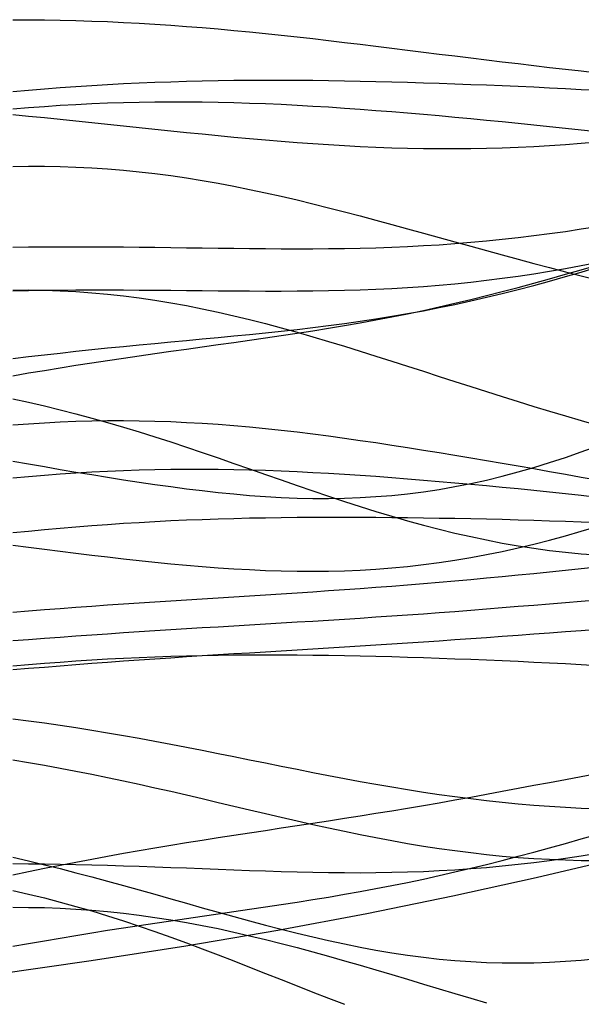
# Model space of a CAD drawing. Extents: x -15.9 to 15.9, y -4.2 to 4.2.
# Tile 10 of 12: x 8.5 to 11.2, y -3.9 to 0.8. Entities that reach past the tile are written whole.
import ezdxf

# ---------------------------------------------------------------- set-up
doc = ezdxf.new("R2010")
doc.units = 0

msp = doc.modelspace()

# ---------------------------------------------------------------- linework, layer by layer
at = {"layer": 'CNC'}
for points in [[(8.47864, 0.77253), (8.55334, 0.77227), (8.62804, 0.77151), (8.70274, 0.77023), (8.77745, 0.76843), (8.85215, 0.76609), (8.92685, 0.76322), (9.00155, 0.75981), (9.07625, 0.75588), (9.15095, 0.75142), (9.22566, 0.74646), (9.30036, 0.74101), (9.37506, 0.73509), (9.44976, 0.72872), (9.52446, 0.72193), (9.59916, 0.71476), (9.67387, 0.70722), (9.74857, 0.69935), (9.82327, 0.69118), (9.89797, 0.68276), (9.97267, 0.67411), (10.04737, 0.66527), (10.12208, 0.65627), (10.19678, 0.64715), (10.27148, 0.63794), (10.34618, 0.62868), (10.42088, 0.61939), (10.49558, 0.6101), (10.57029, 0.60084), (10.64499, 0.59163), (10.71969, 0.5825), (10.79439, 0.57346), (10.86909, 0.56453), (10.94379, 0.55572), (11.0185, 0.54704), (11.0932, 0.53851), (11.1679, 0.53012), (11.2426, 0.52188)], [(8.47864, 0.4331), (8.55334, 0.43953), (8.62804, 0.4456), (8.70274, 0.45128), (8.77745, 0.45656), (8.85215, 0.46143), (8.92685, 0.46586), (9.00155, 0.46986), (9.07625, 0.47342), (9.15095, 0.47655), (9.22566, 0.47923), (9.30036, 0.48149), (9.37506, 0.48333), (9.44976, 0.48476), (9.52446, 0.4858), (9.59916, 0.48646), (9.67387, 0.48677), (9.74857, 0.48673), (9.82327, 0.48637), (9.89797, 0.48572), (9.97267, 0.48478), (10.04737, 0.48359), (10.12208, 0.48216), (10.19678, 0.4805), (10.27148, 0.47863), (10.34618, 0.47658), (10.42088, 0.47434), (10.49558, 0.47194), (10.57029, 0.46937), (10.64499, 0.46664), (10.71969, 0.46375), (10.79439, 0.4607), (10.86909, 0.45749), (10.94379, 0.45411), (11.0185, 0.45055), (11.0932, 0.44679), (11.1679, 0.44283), (11.2426, 0.43864)], [(8.47864, 0.35108), (8.55334, 0.35705), (8.62804, 0.36248), (8.70274, 0.36735), (8.77745, 0.37163), (8.85215, 0.37531), (8.92685, 0.37837), (9.00155, 0.3808), (9.07625, 0.3826), (9.15095, 0.38378), (9.22566, 0.38434), (9.30036, 0.38428), (9.37506, 0.38363), (9.44976, 0.38239), (9.52446, 0.38059), (9.59916, 0.37826), (9.67387, 0.37542), (9.74857, 0.3721), (9.82327, 0.36832), (9.89797, 0.36411), (9.97267, 0.35952), (10.04737, 0.35456), (10.12208, 0.34926), (10.19678, 0.34366), (10.27148, 0.33778), (10.34618, 0.33164), (10.42088, 0.32528), (10.49558, 0.3187), (10.57029, 0.31193), (10.64499, 0.30497), (10.71969, 0.29784), (10.79439, 0.29056), (10.86909, 0.28311), (10.94379, 0.2755), (11.0185, 0.26773), (11.0932, 0.2598), (11.1679, 0.25169), (11.2426, 0.24339)], [(8.47864, 0.3241), (8.55334, 0.31677), (8.62804, 0.30932), (8.70274, 0.30175), (8.77745, 0.29408), (8.85215, 0.28632), (8.92685, 0.27851), (9.00155, 0.27066), (9.07625, 0.2628), (9.15095, 0.25496), (9.22566, 0.24718), (9.30036, 0.23949), (9.37506, 0.23194), (9.44976, 0.22455), (9.52446, 0.21739), (9.59916, 0.21048), (9.67387, 0.20386), (9.74857, 0.1976), (9.82327, 0.19172), (9.89797, 0.18627), (9.97267, 0.1813), (10.04737, 0.17683), (10.12208, 0.17291), (10.19678, 0.16958), (10.27148, 0.16686), (10.34618, 0.16478), (10.42088, 0.16337), (10.49558, 0.16264), (10.57029, 0.16262), (10.64499, 0.16331), (10.71969, 0.16473), (10.79439, 0.16687), (10.86909, 0.16973), (10.94379, 0.1733), (11.0185, 0.17758), (11.0932, 0.18254), (11.1679, 0.18817), (11.2426, 0.19444)], [(8.47864, 0.0779), (8.55334, 0.07903), (8.62804, 0.07901), (8.70274, 0.0778), (8.77745, 0.07538), (8.85215, 0.07172), (8.92685, 0.06683), (9.00155, 0.0607), (9.07625, 0.05333), (9.15095, 0.04476), (9.22566, 0.03499), (9.30036, 0.02408), (9.37506, 0.01205), (9.44976, -0.00103), (9.52446, -0.01512), (9.59916, -0.03015), (9.67387, -0.04606), (9.74857, -0.06277), (9.82327, -0.08021), (9.89797, -0.09831), (9.97267, -0.11698), (10.04737, -0.13616), (10.12208, -0.15576), (10.19678, -0.17571), (10.27148, -0.19593), (10.34618, -0.21637), (10.42088, -0.23694), (10.49558, -0.25758), (10.57029, -0.27825), (10.64499, -0.29889), (10.71969, -0.31945), (10.79439, -0.33989), (10.86909, -0.36017), (10.94379, -0.38028), (11.0185, -0.40018), (11.0932, -0.41986), (11.1679, -0.43932), (11.2426, -0.45853)], [(8.47864, -0.30361), (8.55334, -0.30291), (8.62804, -0.30241), (8.70274, -0.3021), (8.77745, -0.302), (8.85215, -0.3021), (8.92685, -0.3024), (9.00155, -0.30289), (9.07625, -0.30355), (9.15095, -0.30434), (9.22566, -0.30525), (9.30036, -0.30623), (9.37506, -0.30725), (9.44976, -0.30826), (9.52446, -0.3092), (9.59916, -0.31004), (9.67387, -0.31072), (9.74857, -0.31117), (9.82327, -0.31135), (9.89797, -0.31121), (9.97267, -0.31067), (10.04737, -0.3097), (10.12208, -0.30823), (10.19678, -0.30623), (10.27148, -0.30364), (10.34618, -0.30042), (10.42088, -0.29655), (10.49558, -0.29198), (10.57029, -0.2867), (10.64499, -0.28068), (10.71969, -0.27391), (10.79439, -0.26639), (10.86909, -0.25812), (10.94379, -0.2491), (11.0185, -0.23935), (11.0932, -0.22889), (11.1679, -0.21774), (11.2426, -0.20595)], [(8.47864, -0.50998), (8.55334, -0.50874), (8.62804, -0.50771), (8.70274, -0.50692), (8.77745, -0.50637), (8.85215, -0.50606), (8.92685, -0.50599), (9.00155, -0.50613), (9.07625, -0.50646), (9.15095, -0.50696), (9.22566, -0.50758), (9.30036, -0.50829), (9.37506, -0.50904), (9.44976, -0.50976), (9.52446, -0.51042), (9.59916, -0.51093), (9.67387, -0.51125), (9.74857, -0.5113), (9.82327, -0.51102), (9.89797, -0.51034), (9.97267, -0.5092), (10.04737, -0.50754), (10.12208, -0.50529), (10.19678, -0.50239), (10.27148, -0.4988), (10.34618, -0.49447), (10.42088, -0.48935), (10.49558, -0.48341), (10.57029, -0.47662), (10.64499, -0.46896), (10.71969, -0.46042), (10.79439, -0.45099), (10.86909, -0.44067), (10.94379, -0.42947), (11.0185, -0.41741), (11.0932, -0.40451), (11.1679, -0.39082), (11.2426, -0.37636)], [(8.47864, -0.91182), (8.55334, -0.89904), (8.62804, -0.88652), (8.70274, -0.87429), (8.77745, -0.86235), (8.85215, -0.85069), (8.92685, -0.83931), (9.00155, -0.8282), (9.07625, -0.81731), (9.15095, -0.80663), (9.22566, -0.79611), (9.30036, -0.7857), (9.37506, -0.77536), (9.44976, -0.76501), (9.52446, -0.75461), (9.59916, -0.7441), (9.67387, -0.73339), (9.74857, -0.72244), (9.82327, -0.71117), (9.89797, -0.69952), (9.97267, -0.68744), (10.04737, -0.67485), (10.12208, -0.66172), (10.19678, -0.648), (10.27148, -0.63365), (10.34618, -0.61864), (10.42088, -0.60294), (10.49558, -0.58655), (10.57029, -0.56946), (10.64499, -0.55168), (10.71969, -0.53323), (10.79439, -0.51413), (10.86909, -0.49443), (10.94379, -0.47417), (11.0185, -0.45342), (11.0932, -0.43223), (11.1679, -0.4107), (11.2426, -0.38891)], [(8.47864, -0.83081), (8.55334, -0.82181), (8.62804, -0.81306), (8.70274, -0.80458), (8.77745, -0.79635), (8.85215, -0.7884), (8.92685, -0.78069), (9.00155, -0.7732), (9.07625, -0.76592), (9.15095, -0.7588), (9.22566, -0.75179), (9.30036, -0.74485), (9.37506, -0.73791), (9.44976, -0.73093), (9.52446, -0.72382), (9.59916, -0.71653), (9.67387, -0.70898), (9.74857, -0.70109), (9.82327, -0.69281), (9.89797, -0.68405), (9.97267, -0.67475), (10.04737, -0.66485), (10.12208, -0.65428), (10.19678, -0.64299), (10.27148, -0.63094), (10.34618, -0.61809), (10.42088, -0.60439), (10.49558, -0.58984), (10.57029, -0.57442), (10.64499, -0.55811), (10.71969, -0.54094), (10.79439, -0.52291), (10.86909, -0.50405), (10.94379, -0.48441), (11.0185, -0.46403), (11.0932, -0.44296), (11.1679, -0.42128), (11.2426, -0.39906)], [(8.47864, -0.50657), (8.55334, -0.50642), (8.62804, -0.50759), (8.70274, -0.51011), (8.77745, -0.51402), (8.85215, -0.51934), (8.92685, -0.52606), (9.00155, -0.5342), (9.07625, -0.54373), (9.15095, -0.55464), (9.22566, -0.56689), (9.30036, -0.58044), (9.37506, -0.59524), (9.44976, -0.61122), (9.52446, -0.62833), (9.59916, -0.64649), (9.67387, -0.66562), (9.74857, -0.68563), (9.82327, -0.70645), (9.89797, -0.72799), (9.97267, -0.75014), (10.04737, -0.77283), (10.12208, -0.79596), (10.19678, -0.81944), (10.27148, -0.8432), (10.34618, -0.86713), (10.42088, -0.89118), (10.49558, -0.91526), (10.57029, -0.93931), (10.64499, -0.96326), (10.71969, -0.98707), (10.79439, -1.01067), (10.86909, -1.03404), (10.94379, -1.05714), (11.0185, -1.07993), (11.0932, -1.10241), (11.1679, -1.12455), (11.2426, -1.14635)], [(8.47864, -1.02111), (8.55334, -1.03733), (8.62804, -1.05456), (8.70274, -1.07278), (8.77745, -1.09198), (8.85215, -1.11212), (8.92685, -1.13318), (9.00155, -1.1551), (9.07625, -1.17783), (9.15095, -1.20129), (9.22566, -1.22542), (9.30036, -1.25014), (9.37506, -1.27534), (9.44976, -1.30093), (9.52446, -1.32681), (9.59916, -1.35287), (9.67387, -1.379), (9.74857, -1.40507), (9.82327, -1.43099), (9.89797, -1.45662), (9.97267, -1.48185), (10.04737, -1.50657), (10.12208, -1.53066), (10.19678, -1.55401), (10.27148, -1.57654), (10.34618, -1.59812), (10.42088, -1.61869), (10.49558, -1.63814), (10.57029, -1.65641), (10.64499, -1.67344), (10.71969, -1.68916), (10.79439, -1.70353), (10.86909, -1.71651), (10.94379, -1.72808), (11.0185, -1.73821), (11.0932, -1.74689), (11.1679, -1.75414), (11.2426, -1.75995)], [(8.47864, -1.14432), (8.55334, -1.13895), (8.62804, -1.13438), (8.70274, -1.13064), (8.77745, -1.12776), (8.85215, -1.12576), (8.92685, -1.12466), (9.00155, -1.12446), (9.07625, -1.12517), (9.15095, -1.12678), (9.22566, -1.12928), (9.30036, -1.13265), (9.37506, -1.13687), (9.44976, -1.14191), (9.52446, -1.14774), (9.59916, -1.15431), (9.67387, -1.1616), (9.74857, -1.16956), (9.82327, -1.17814), (9.89797, -1.18729), (9.97267, -1.19697), (10.04737, -1.20714), (10.12208, -1.21774), (10.19678, -1.22872), (10.27148, -1.24005), (10.34618, -1.25168), (10.42088, -1.26358), (10.49558, -1.2757), (10.57029, -1.28803), (10.64499, -1.30052), (10.71969, -1.31316), (10.79439, -1.32592), (10.86909, -1.3388), (10.94379, -1.35177), (11.0185, -1.36485), (11.0932, -1.37801), (11.1679, -1.39128), (11.2426, -1.40464)], [(8.47864, -1.31587), (8.55334, -1.32908), (8.62804, -1.34214), (8.70274, -1.35503), (8.77745, -1.36772), (8.85215, -1.38016), (8.92685, -1.39232), (9.00155, -1.40414), (9.07625, -1.41556), (9.15095, -1.42651), (9.22566, -1.43692), (9.30036, -1.44671), (9.37506, -1.4558), (9.44976, -1.46409), (9.52446, -1.47151), (9.59916, -1.47796), (9.67387, -1.48334), (9.74857, -1.48758), (9.82327, -1.49058), (9.89797, -1.49226), (9.97267, -1.49253), (10.04737, -1.49133), (10.12208, -1.48857), (10.19678, -1.48421), (10.27148, -1.4782), (10.34618, -1.47047), (10.42088, -1.46102), (10.49558, -1.4498), (10.57029, -1.43682), (10.64499, -1.42208), (10.71969, -1.40559), (10.79439, -1.38737), (10.86909, -1.36746), (10.94379, -1.34592), (11.0185, -1.32281), (11.0932, -1.2982), (11.1679, -1.27218), (11.2426, -1.24483)], [(8.47864, -1.39581), (8.55334, -1.38886), (8.62804, -1.38247), (8.70274, -1.37668), (8.77745, -1.37149), (8.85215, -1.36694), (8.92685, -1.36304), (9.00155, -1.35979), (9.07625, -1.3572), (9.15095, -1.35528), (9.22566, -1.35401), (9.30036, -1.35338), (9.37506, -1.35338), (9.44976, -1.354), (9.52446, -1.3552), (9.59916, -1.35698), (9.67387, -1.35929), (9.74857, -1.36211), (9.82327, -1.36541), (9.89797, -1.36917), (9.97267, -1.37334), (10.04737, -1.37789), (10.12208, -1.38281), (10.19678, -1.38805), (10.27148, -1.3936), (10.34618, -1.39942), (10.42088, -1.40549), (10.49558, -1.4118), (10.57029, -1.41832), (10.64499, -1.42505), (10.71969, -1.43198), (10.79439, -1.43909), (10.86909, -1.44639), (10.94379, -1.45389), (11.0185, -1.46157), (11.0932, -1.46946), (11.1679, -1.47755), (11.2426, -1.48588)], [(8.47864, -1.65424), (8.55334, -1.64682), (8.62804, -1.63975), (8.70274, -1.63306), (8.77745, -1.62676), (8.85215, -1.62087), (8.92685, -1.6154), (9.00155, -1.61035), (9.07625, -1.60574), (9.15095, -1.60156), (9.22566, -1.5978), (9.30036, -1.59446), (9.37506, -1.59154), (9.44976, -1.58901), (9.52446, -1.58686), (9.59916, -1.58508), (9.67387, -1.58364), (9.74857, -1.58253), (9.82327, -1.58173), (9.89797, -1.58122), (9.97267, -1.58097), (10.04737, -1.58097), (10.12208, -1.5812), (10.19678, -1.58164), (10.27148, -1.58228), (10.34618, -1.5831), (10.42088, -1.58409), (10.49558, -1.58525), (10.57029, -1.58657), (10.64499, -1.58805), (10.71969, -1.58969), (10.79439, -1.5915), (10.86909, -1.59348), (10.94379, -1.59564), (11.0185, -1.59801), (11.0932, -1.60059), (11.1679, -1.6034), (11.2426, -1.60648)], [(8.47864, -1.71298), (8.55334, -1.72282), (8.62804, -1.73253), (8.70274, -1.74206), (8.77745, -1.75141), (8.85215, -1.76054), (8.92685, -1.76941), (9.00155, -1.77799), (9.07625, -1.78623), (9.15095, -1.79408), (9.22566, -1.80147), (9.30036, -1.80836), (9.37506, -1.81467), (9.44976, -1.82034), (9.52446, -1.8253), (9.59916, -1.82949), (9.67387, -1.83282), (9.74857, -1.83523), (9.82327, -1.83666), (9.89797, -1.83704), (9.97267, -1.83631), (10.04737, -1.8344), (10.12208, -1.83128), (10.19678, -1.82688), (10.27148, -1.82118), (10.34618, -1.81414), (10.42088, -1.80574), (10.49558, -1.79597), (10.57029, -1.78481), (10.64499, -1.77227), (10.71969, -1.75837), (10.79439, -1.74313), (10.86909, -1.72658), (10.94379, -1.70876), (11.0185, -1.68972), (11.0932, -1.66954), (11.1679, -1.64826), (11.2426, -1.62598)], [(8.47864, -2.03024), (8.55334, -2.02435), (8.62804, -2.01857), (8.70274, -2.01292), (8.77745, -2.00739), (8.85215, -2.00199), (8.92685, -1.99672), (9.00155, -1.99157), (9.07625, -1.98653), (9.15095, -1.9816), (9.22566, -1.97676), (9.30036, -1.97199), (9.37506, -1.96727), (9.44976, -1.96259), (9.52446, -1.95793), (9.59916, -1.95325), (9.67387, -1.94855), (9.74857, -1.94379), (9.82327, -1.93895), (9.89797, -1.93402), (9.97267, -1.92896), (10.04737, -1.92377), (10.12208, -1.91841), (10.19678, -1.91289), (10.27148, -1.90718), (10.34618, -1.90128), (10.42088, -1.89518), (10.49558, -1.88887), (10.57029, -1.88237), (10.64499, -1.87567), (10.71969, -1.86879), (10.79439, -1.86173), (10.86909, -1.85452), (10.94379, -1.84717), (11.0185, -1.83972), (11.0932, -1.83218), (11.1679, -1.8246), (11.2426, -1.817)], [(8.47864, -2.16557), (8.55334, -2.15976), (8.62804, -2.15407), (8.70274, -2.14851), (8.77745, -2.14307), (8.85215, -2.13777), (8.92685, -2.13259), (9.00155, -2.12755), (9.07625, -2.12262), (9.15095, -2.11781), (9.22566, -2.1131), (9.30036, -2.10848), (9.37506, -2.10393), (9.44976, -2.09944), (9.52446, -2.09499), (9.59916, -2.09056), (9.67387, -2.08613), (9.74857, -2.08168), (9.82327, -2.07719), (9.89797, -2.07265), (9.97267, -2.06803), (10.04737, -2.06332), (10.12208, -2.0585), (10.19678, -2.05356), (10.27148, -2.0485), (10.34618, -2.0433), (10.42088, -2.03796), (10.49558, -2.03248), (10.57029, -2.02685), (10.64499, -2.0211), (10.71969, -2.01522), (10.79439, -2.00923), (10.86909, -2.00314), (10.94379, -1.99698), (11.0185, -1.99077), (11.0932, -1.98453), (11.1679, -1.9783), (11.2426, -1.9721)], [(8.47864, -2.30272), (8.55334, -2.2964), (8.62804, -2.2902), (8.70274, -2.28416), (8.77745, -2.27826), (8.85215, -2.27251), (8.92685, -2.26692), (9.00155, -2.26149), (9.07625, -2.2562), (9.15095, -2.25105), (9.22566, -2.24604), (9.30036, -2.24115), (9.37506, -2.23636), (9.44976, -2.23166), (9.52446, -2.22703), (9.59916, -2.22246), (9.67387, -2.21793), (9.74857, -2.21341), (9.82327, -2.2089), (9.89797, -2.20437), (9.97267, -2.1998), (10.04737, -2.19518), (10.12208, -2.19049), (10.19678, -2.18573), (10.27148, -2.18088), (10.34618, -2.17594), (10.42088, -2.17091), (10.49558, -2.16578), (10.57029, -2.16055), (10.64499, -2.15524), (10.71969, -2.14985), (10.79439, -2.14439), (10.86909, -2.13889), (10.94379, -2.13336), (11.0185, -2.12783), (11.0932, -2.12233), (11.1679, -2.11687), (11.2426, -2.11151)], [(8.47864, -2.28488), (8.55334, -2.27847), (8.62804, -2.27243), (8.70274, -2.26677), (8.77745, -2.26153), (8.85215, -2.2567), (8.92685, -2.25231), (9.00155, -2.24836), (9.07625, -2.24485), (9.15095, -2.24179), (9.22566, -2.23916), (9.30036, -2.23697), (9.37506, -2.2352), (9.44976, -2.23385), (9.52446, -2.23289), (9.59916, -2.23231), (9.67387, -2.2321), (9.74857, -2.23222), (9.82327, -2.23267), (9.89797, -2.23343), (9.97267, -2.23446), (10.04737, -2.23576), (10.12208, -2.2373), (10.19678, -2.23907), (10.27148, -2.24105), (10.34618, -2.24322), (10.42088, -2.24557), (10.49558, -2.24809), (10.57029, -2.25078), (10.64499, -2.25363), (10.71969, -2.25664), (10.79439, -2.25981), (10.86909, -2.26314), (10.94379, -2.26664), (11.0185, -2.27032), (11.0932, -2.2742), (11.1679, -2.27829), (11.2426, -2.28259)], [(8.47864, -2.53508), (8.55334, -2.54467), (8.62804, -2.55484), (8.70274, -2.56557), (8.77745, -2.57686), (8.85215, -2.58869), (8.92685, -2.60103), (9.00155, -2.61387), (9.07625, -2.62716), (9.15095, -2.64086), (9.22566, -2.65493), (9.30036, -2.66933), (9.37506, -2.684), (9.44976, -2.69888), (9.52446, -2.7139), (9.59916, -2.72902), (9.67387, -2.74415), (9.74857, -2.75924), (9.82327, -2.77422), (9.89797, -2.78901), (9.97267, -2.80356), (10.04737, -2.81778), (10.12208, -2.83163), (10.19678, -2.84503), (10.27148, -2.85793), (10.34618, -2.87026), (10.42088, -2.88198), (10.49558, -2.89304), (10.57029, -2.9034), (10.64499, -2.91302), (10.71969, -2.92186), (10.79439, -2.9299), (10.86909, -2.93711), (10.94379, -2.94349), (11.0185, -2.94902), (11.0932, -2.9537), (11.1679, -2.95753), (11.2426, -2.96052)], [(8.47864, -2.729), (8.55334, -2.74144), (8.62804, -2.75448), (8.70274, -2.76814), (8.77745, -2.78237), (8.85215, -2.79717), (8.92685, -2.81249), (9.00155, -2.82832), (9.07625, -2.84458), (9.15095, -2.86125), (9.22566, -2.87826), (9.30036, -2.89556), (9.37506, -2.91306), (9.44976, -2.93071), (9.52446, -2.94843), (9.59916, -2.96613), (9.67387, -2.98375), (9.74857, -3.00119), (9.82327, -3.01838), (9.89797, -3.03523), (9.97267, -3.05166), (10.04737, -3.06759), (10.12208, -3.08295), (10.19678, -3.09765), (10.27148, -3.11163), (10.34618, -3.12483), (10.42088, -3.13717), (10.49558, -3.14861), (10.57029, -3.1591), (10.64499, -3.1686), (10.71969, -3.17707), (10.79439, -3.18447), (10.86909, -3.1908), (10.94379, -3.19604), (11.0185, -3.20018), (11.0932, -3.20322), (11.1679, -3.20516), (11.2426, -3.20603)], [(8.47864, -3.27379), (8.55334, -3.25812), (8.62804, -3.24278), (8.70274, -3.22779), (8.77745, -3.21317), (8.85215, -3.19893), (8.92685, -3.18507), (9.00155, -3.17158), (9.07625, -3.15846), (9.15095, -3.14568), (9.22566, -3.13322), (9.30036, -3.12105), (9.37506, -3.10913), (9.44976, -3.09743), (9.52446, -3.0859), (9.59916, -3.0745), (9.67387, -3.06318), (9.74857, -3.05189), (9.82327, -3.04059), (9.89797, -3.02924), (9.97267, -3.01778), (10.04737, -3.00618), (10.12208, -2.99441), (10.19678, -2.98243), (10.27148, -2.97023), (10.34618, -2.95778), (10.42088, -2.94507), (10.49558, -2.93212), (10.57029, -2.91891), (10.64499, -2.90547), (10.71969, -2.89183), (10.79439, -2.87801), (10.86909, -2.86406), (10.94379, -2.85003), (11.0185, -2.83597), (11.0932, -2.82197), (11.1679, -2.80808), (11.2426, -2.7944)], [(8.47864, -3.61168), (8.55334, -3.59835), (8.62804, -3.5853), (8.70274, -3.57254), (8.77745, -3.56007), (8.85215, -3.54789), (8.92685, -3.536), (9.00155, -3.52438), (9.07625, -3.513), (9.15095, -3.50184), (9.22566, -3.49084), (9.30036, -3.47998), (9.37506, -3.4692), (9.44976, -3.45843), (9.52446, -3.44763), (9.59916, -3.43673), (9.67387, -3.42567), (9.74857, -3.41439), (9.82327, -3.40281), (9.89797, -3.39089), (9.97267, -3.37856), (10.04737, -3.36576), (10.12208, -3.35246), (10.19678, -3.3386), (10.27148, -3.32414), (10.34618, -3.30907), (10.42088, -3.29336), (10.49558, -3.27699), (10.57029, -3.25998), (10.64499, -3.24232), (10.71969, -3.22404), (10.79439, -3.20516), (10.86909, -3.18574), (10.94379, -3.16581), (11.0185, -3.14543), (11.0932, -3.12469), (11.1679, -3.10366), (11.2426, -3.08242)], [(8.38742, -3.7455), (8.84882, -3.6794), (9.29692, -3.60908), (9.73169, -3.53458), (10.15305, -3.45597), (10.56091, -3.37333), (10.95514, -3.28672), (11.33561, -3.19622)], [(8.47864, -3.22051), (8.55334, -3.22124), (8.62804, -3.22219), (8.70274, -3.22338), (8.77745, -3.22482), (8.85215, -3.22652), (8.92685, -3.22846), (9.00155, -3.23064), (9.07625, -3.23303), (9.15095, -3.23561), (9.22566, -3.23833), (9.30036, -3.24117), (9.37506, -3.24406), (9.44976, -3.24697), (9.52446, -3.24982), (9.59916, -3.25257), (9.67387, -3.25515), (9.74857, -3.25749), (9.82327, -3.25953), (9.89797, -3.26119), (9.97267, -3.26242), (10.04737, -3.26315), (10.12208, -3.26331), (10.19678, -3.26285), (10.27148, -3.26171), (10.34618, -3.25984), (10.42088, -3.2572), (10.49558, -3.25375), (10.57029, -3.24945), (10.64499, -3.24428), (10.71969, -3.23822), (10.79439, -3.23125), (10.86909, -3.22339), (10.94379, -3.21462), (11.0185, -3.20497), (11.0932, -3.19446), (11.1679, -3.1831), (11.2426, -3.17093)], [(8.47864, -3.18946), (8.55334, -3.20718), (8.62804, -3.22545), (8.70274, -3.24424), (8.77745, -3.26353), (8.85215, -3.28327), (8.92685, -3.30342), (9.00155, -3.32393), (9.07625, -3.34472), (9.15095, -3.36572), (9.22566, -3.38686), (9.30036, -3.40805), (9.37506, -3.42919), (9.44976, -3.45019), (9.52446, -3.47096), (9.59916, -3.49137), (9.67387, -3.51134), (9.74857, -3.53075), (9.82327, -3.54949), (9.89797, -3.56746), (9.97267, -3.58455), (10.04737, -3.60066), (10.12208, -3.6157), (10.19678, -3.62957), (10.27148, -3.6422), (10.34618, -3.65349), (10.42088, -3.66339), (10.49558, -3.67183), (10.57029, -3.67876), (10.64499, -3.68414), (10.71969, -3.68793), (10.79439, -3.69012), (10.86909, -3.69068), (10.94379, -3.68963), (11.0185, -3.68697), (11.0932, -3.68272), (11.1679, -3.67691), (11.2426, -3.66959)], [(8.47864, -3.34797), (8.55334, -3.36488), (8.62804, -3.38298), (8.70274, -3.40227), (8.77745, -3.42273), (8.85215, -3.44435), (8.92685, -3.46708), (9.00155, -3.49088), (9.07625, -3.51568), (9.15095, -3.54142), (9.22566, -3.56801), (9.30036, -3.59536), (9.37506, -3.62338), (9.44976, -3.65195), (9.52446, -3.68097), (9.59916, -3.71032), (9.67387, -3.73987), (9.74857, -3.76949), (9.82327, -3.79907), (9.89797, -3.82845), (9.97267, -3.85752), (10.04737, -3.88615)], [(8.47864, -3.42728), (8.55334, -3.42746), (8.62804, -3.42886), (8.70274, -3.43151), (8.77745, -3.43545), (8.85215, -3.44069), (8.92685, -3.44724), (9.00155, -3.45509), (9.07625, -3.46423), (9.15095, -3.47464), (9.22566, -3.48629), (9.30036, -3.49914), (9.37506, -3.51314), (9.44976, -3.52823), (9.52446, -3.54436), (9.59916, -3.56145), (9.67387, -3.57943), (9.74857, -3.59822), (9.82327, -3.61775), (9.89797, -3.63793), (9.97267, -3.65868), (10.04737, -3.6799), (10.12208, -3.70153), (10.19678, -3.72347), (10.27148, -3.74564), (10.34618, -3.76797), (10.42088, -3.79039), (10.49558, -3.81282), (10.57029, -3.8352), (10.64499, -3.85749), (10.71969, -3.87961)]]:
    msp.add_lwpolyline(points, dxfattribs=at)

doc.saveas('drawing.dxf')
